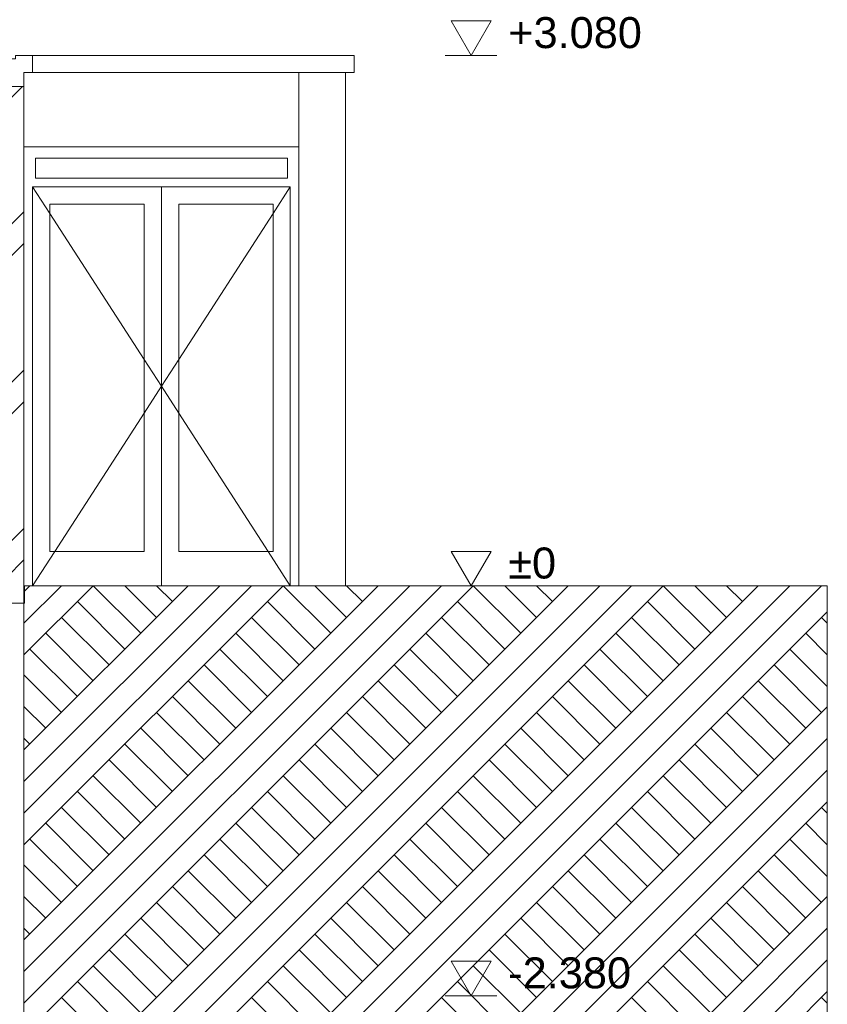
# Model space of a CAD drawing. Header units: millimetres. Extents: x -9479 to 359764, y -50700 to 13856.
# Tile 33 of 37: x 281421 to 286110, y -45630 to -39912. Entities that reach past the tile are written whole.
import ezdxf

# ---------------------------------------------------------------- set-up
doc = ezdxf.new("R2010")
doc.units = ezdxf.units.MM
doc.header["$MEASUREMENT"] = 0
for name, color, linetype in [('21 Buitenwanden', 7, 'Continuous'), ('21 Buitenwanden Deuren', 7, 'Continuous'), ('21 Buitenwanden Doorsnede-arcering', 7, 'Continuous'), ('21 Buitenwanden Laagscheidingslijnen', 7, 'Continuous'), ('28 Draagconstructies', 7, 'Continuous'), ('90_0 Terrein', 7, 'Continuous'), ('90_0 Terrein Doorsnede-arcering', 7, 'Continuous'), ('Maatvoering 1_ 50_100', 7, 'Continuous')]:
    doc.layers.add(name, color=color, linetype=linetype)
doc.styles.add('GENERATED_STYLE_7', font='Arial.ttf')
pattern_1 = [(45, (234415.1, -43200), (-91.92388, 91.92388), []), (135, (234415.1, -43200), (91.92388, 91.92388), [])]

# ---------------------------------------------------------------- blocks, each defined once
blk = doc.blocks.new('Section Element_282_3', base_point=(234415.1, -43200))
at = {"layer": '21 Buitenwanden', "color": 2, "linetype": 'Continuous', "lineweight": 0}
blk.add_line((283312.2, -40220), (283312.2, -40300), dxfattribs=at)
blk = doc.blocks.new('Section Element_283_3', base_point=(234415.1, -43200))
at = {"layer": '21 Buitenwanden', "color": 2, "linetype": 'Continuous', "lineweight": 0}
blk.add_line((283042.2, -40220), (283042.2, -40300), dxfattribs=at)
blk = doc.blocks.new('Section Element_284_3', base_point=(234415.1, -43200))
at = {"layer": '21 Buitenwanden', "color": 1, "linetype": 'Continuous', "lineweight": 0}
for p, q in [((281396.3, -40140), (281346.3, -40140)), ((281446.3, -40220), (281446.3, -40300)), ((281346.3, -40280), (281346.3, -40300))]:
    blk.add_line(p, q, dxfattribs=at)
at = {"layer": '21 Buitenwanden Laagscheidingslijnen', "color": 1, "linetype": 'Continuous', "lineweight": 0, "flags": 128}
blk.add_lwpolyline([(281346.3, -40140), (281346.3, -40141), (281346.3, -40236), (281346.3, -40241), (281346.3, -40261), (281346.3, -40280)], dxfattribs=at)
blk = doc.blocks.new('Section Element_289_3', base_point=(234415.1, -43200))
at = {"layer": '21 Buitenwanden', "color": 2, "linetype": 'Continuous', "lineweight": 0}
blk.add_line((283312.2, -40300), (283312.2, -43200), dxfattribs=at)
blk = doc.blocks.new('Section Element_290_3', base_point=(234415.1, -43200))
at = {"layer": '21 Buitenwanden', "color": 2, "linetype": 'Continuous', "lineweight": 0}
blk.add_line((283042.2, -40300), (283042.2, -40650), dxfattribs=at)
blk = doc.blocks.new('*X356', base_point=(234415.1, -43200))
at = {"layer": '21 Buitenwanden Doorsnede-arcering', "color": 7, "linetype": 'Continuous', "lineweight": 0}
for p, q in [((281304.3, -40300), (281276.3, -40316.1)), ((281321.3, -40342.1), (281276.3, -40316.1)), ((281321.3, -40342.1), (281276.3, -40368.1)), ((281321.3, -40394.1), (281276.3, -40368.1)), ((281321.3, -40394.1), (281276.3, -40420.1)), ((281321.3, -40446), (281276.3, -40420.1)), ((281321.3, -40446), (281276.3, -40472)), ((281321.3, -40498), (281276.3, -40472)), ((281321.3, -40498), (281276.3, -40524)), ((281321.3, -40550), (281276.3, -40524)), ((281321.3, -40550), (281276.3, -40575.9)), ((281321.3, -40601.9), (281276.3, -40575.9)), ((281321.3, -40601.9), (281276.3, -40627.9)), ((281321.3, -40653.9), (281276.3, -40627.9)), ((281321.3, -40653.9), (281276.3, -40679.9)), ((281321.3, -40705.8), (281276.3, -40679.9)), ((281321.3, -40705.8), (281276.3, -40731.8)), ((281321.3, -40757.8), (281276.3, -40731.8)), ((281321.3, -40757.8), (281276.3, -40783.8)), ((281321.3, -40809.8), (281276.3, -40783.8)), ((281321.3, -40809.8), (281276.3, -40835.8)), ((281321.3, -40861.7), (281276.3, -40835.8)), ((281321.3, -40861.7), (281276.3, -40887.7)), ((281321.3, -40913.7), (281276.3, -40887.7)), ((281321.3, -40913.7), (281276.3, -40939.7)), ((281321.3, -40965.7), (281276.3, -40939.7)), ((281321.3, -40965.7), (281276.3, -40991.6)), ((281321.3, -41017.6), (281276.3, -40991.6)), ((281321.3, -41017.6), (281276.3, -41043.6)), ((281321.3, -41069.6), (281276.3, -41043.6)), ((281321.3, -41069.6), (281276.3, -41095.6)), ((281321.3, -41121.5), (281276.3, -41095.6)), ((281321.3, -41121.5), (281276.3, -41147.5)), ((281321.3, -41173.5), (281276.3, -41147.5)), ((281321.3, -41173.5), (281276.3, -41199.5)), ((281321.3, -41225.5), (281276.3, -41199.5)), ((281321.3, -41225.5), (281276.3, -41251.4)), ((281321.3, -41277.4), (281276.3, -41251.4)), ((281321.3, -41277.4), (281276.3, -41303.4)), ((281321.3, -41329.4), (281276.3, -41303.4)), ((281321.3, -41329.4), (281276.3, -41355.4)), ((281321.3, -41381.3), (281276.3, -41355.4)), ((281321.3, -41381.3), (281276.3, -41407.3)), ((281321.3, -41433.3), (281276.3, -41407.3)), ((281321.3, -41433.3), (281276.3, -41459.3)), ((281321.3, -41485.3), (281276.3, -41459.3)), ((281321.3, -41485.3), (281276.3, -41511.3)), ((281321.3, -41537.2), (281276.3, -41511.3)), ((281321.3, -41537.2), (281276.3, -41563.2)), ((281321.3, -41589.2), (281276.3, -41563.2)), ((281321.3, -41589.2), (281276.3, -41615.2)), ((281321.3, -41641.2), (281276.3, -41615.2)), ((281321.3, -41641.2), (281276.3, -41667.1)), ((281321.3, -41693.1), (281276.3, -41667.1)), ((281321.3, -41693.1), (281276.3, -41719.1)), ((281321.3, -41745.1), (281276.3, -41719.1)), ((281321.3, -41745.1), (281276.3, -41771.1)), ((281321.3, -41797), (281276.3, -41771.1)), ((281321.3, -41797), (281276.3, -41823)), ((281321.3, -41849), (281276.3, -41823)), ((281321.3, -41849), (281276.3, -41875)), ((281321.3, -41901), (281276.3, -41875)), ((281321.3, -41901), (281276.3, -41926.9)), ((281321.3, -41952.9), (281276.3, -41926.9)), ((281321.3, -41952.9), (281276.3, -41978.9)), ((281321.3, -42004.9), (281276.3, -41978.9)), ((281321.3, -42004.9), (281276.3, -42030.9)), ((281321.3, -42056.8), (281276.3, -42030.9)), ((281321.3, -42056.8), (281276.3, -42082.8)), ((281321.3, -42108.8), (281276.3, -42082.8)), ((281321.3, -42108.8), (281276.3, -42134.8)), ((281321.3, -42160.8), (281276.3, -42134.8)), ((281321.3, -42160.8), (281276.3, -42186.8)), ((281321.3, -42212.7), (281276.3, -42186.8)), ((281321.3, -42212.7), (281276.3, -42238.7)), ((281321.3, -42264.7), (281276.3, -42238.7)), ((281321.3, -42264.7), (281276.3, -42290.7)), ((281321.3, -42316.7), (281276.3, -42290.7)), ((281321.3, -42316.7), (281276.3, -42342.6)), ((281321.3, -42368.6), (281276.3, -42342.6)), ((281321.3, -42368.6), (281276.3, -42394.6)), ((281321.3, -42420.6), (281276.3, -42394.6)), ((281321.3, -42420.6), (281276.3, -42446.6)), ((281321.3, -42472.5), (281276.3, -42446.6)), ((281321.3, -42472.5), (281276.3, -42498.5)), ((281321.3, -42524.5), (281276.3, -42498.5)), ((281321.3, -42524.5), (281276.3, -42550.5)), ((281321.3, -42576.5), (281276.3, -42550.5)), ((281321.3, -42576.5), (281276.3, -42602.4)), ((281321.3, -42628.4), (281276.3, -42602.4)), ((281321.3, -42628.4), (281276.3, -42654.4)), ((281321.3, -42680.4), (281276.3, -42654.4)), ((281321.3, -42680.4), (281276.3, -42706.4)), ((281321.3, -42732.3), (281276.3, -42706.4)), ((281321.3, -42732.3), (281276.3, -42758.3)), ((281321.3, -42784.3), (281276.3, -42758.3)), ((281321.3, -42784.3), (281276.3, -42810.3)), ((281321.3, -42836.3), (281276.3, -42810.3)), ((281321.3, -42836.3), (281276.3, -42862.3)), ((281321.3, -42888.2), (281276.3, -42862.3)), ((281321.3, -42888.2), (281276.3, -42914.2)), ((281321.3, -42940.2), (281276.3, -42914.2)), ((281321.3, -42940.2), (281276.3, -42966.2)), ((281321.3, -42992.2), (281276.3, -42966.2)), ((281321.3, -42992.2), (281276.3, -43018.1)), ((281321.3, -43044.1), (281276.3, -43018.1)), ((281321.3, -43044.1), (281276.3, -43070.1)), ((281321.3, -43096.1), (281276.3, -43070.1)), ((281321.3, -43096.1), (281276.3, -43122.1)), ((281321.3, -43148), (281276.3, -43122.1)), ((281321.3, -43148), (281276.3, -43174)), ((281321.3, -43200), (281276.3, -43174)), ((281321.3, -43200), (281276.3, -43226)), ((281321.3, -43252), (281276.3, -43226)), ((281321.3, -43252), (281276.3, -43277.9)), ((281314.6, -43300), (281276.3, -43277.9))]:
    blk.add_line(p, q, dxfattribs=at)
blk = doc.blocks.new('Section Element_291_3', base_point=(234415.1, -43200))
at = {"layer": '21 Buitenwanden Doorsnede-arcering', "linetype": 'Continuous', "lineweight": 0, "true_color": 0x000000}
h = blk.add_hatch(dxfattribs=at)
h.set_pattern_fill('Beton___ongewapend_0003', color=18, style=0, pattern_type=2)
h.set_pattern_definition(pattern_1)
h.paths.add_polyline_path([(281276.3, -40300), (281176.3, -40300), (281176.3, -40600), (281276.3, -40600)])
h = blk.add_hatch(dxfattribs=at)
h.set_pattern_fill('Steen___Baksteen_0003', color=18, style=0, pattern_type=2)
h.set_pattern_definition([(45, (234415.1, -43200), (-459.619, 459.619), []), (45, (234323.2, -43108.1), (-459.619, 459.619), [])])
h.paths.add_polyline_path([(281346.3, -43300), (281446.3, -43300), (281446.3, -40300), (281346.3, -40300)])
h = blk.add_hatch(dxfattribs=at)
h.set_pattern_fill('Beton___ongewapend_0003', color=18, style=0, pattern_type=2)
h.set_pattern_definition(pattern_1)
h.paths.add_polyline_path([(281276.3, -40620), (281176.3, -40620), (281176.3, -43200), (281276.3, -43200)])
at = {"layer": '21 Buitenwanden', "color": 2, "linetype": 'Continuous', "lineweight": 0}
for p, q in [((281176.3, -40300), (281176.3, -40600)), ((281276.3, -40300), (281176.3, -40300)), ((281176.3, -40620), (281176.3, -43200))]:
    blk.add_line(p, q, dxfattribs=at)
at = {"layer": '21 Buitenwanden', "color": 1, "linetype": 'Continuous', "lineweight": 0}
blk.add_line((281321.3, -40300), (281276.3, -40300), dxfattribs=at)
at = {"layer": '21 Buitenwanden', "color": 9, "linetype": 'Continuous', "lineweight": 0}
blk.add_line((281346.3, -40300), (281321.3, -40300), dxfattribs=at)
at = {"layer": '21 Buitenwanden', "color": 3, "linetype": 'Continuous', "lineweight": 0}
for p, q in [((281446.3, -40300), (281446.3, -43300)), ((281446.3, -43300), (281354.4, -43300))]:
    blk.add_line(p, q, dxfattribs=at)
at = {"layer": '21 Buitenwanden Laagscheidingslijnen', "color": 1, "linetype": 'Continuous', "lineweight": 0}
blk.add_line((281321.3, -40300), (281321.3, -43300), dxfattribs=at)
at = {"layer": '21 Buitenwanden Laagscheidingslijnen', "color": 3, "linetype": 'Continuous', "lineweight": 0}
for p, q in [((281346.3, -40300), (281346.3, -43300)), ((281446.3, -40300), (281346.3, -40300)), ((281354.4, -43300), (281346.3, -43300))]:
    blk.add_line(p, q, dxfattribs=at)
at = {"layer": '21 Buitenwanden Laagscheidingslijnen', "color": 2, "linetype": 'Continuous', "lineweight": 0, "flags": 128}
blk.add_lwpolyline([(281276.3, -40300), (281276.3, -40600), (281276.3, -40620), (281276.3, -43200), (281276.3, -43300)], dxfattribs=at)
at = {"layer": '21 Buitenwanden', "lineweight": 0}
blk.add_blockref('*X356', (234415.1, -43200), dxfattribs=at)
blk = doc.blocks.new('Section Element_310_3', base_point=(234415.1, -43200))
at = {"layer": '21 Buitenwanden Deuren', "color": 2, "linetype": 'Continuous', "lineweight": 0}
for p, q in [((281446.3, -40650), (283042.2, -40650)), ((283042.2, -40650), (283042.2, -43200)), ((281448.3, -43200), (281446.3, -43200))]:
    blk.add_line(p, q, dxfattribs=at)
at = {"layer": '21 Buitenwanden Deuren', "color": 1, "linetype": 'Continuous', "lineweight": 0}
for p, q in [((281513.3, -40833), (281513.3, -40717)), ((281513.3, -40717), (282975.2, -40717)), ((282975.2, -40717), (282975.2, -40833)), ((282975.2, -40833), (281513.3, -40833)), ((281496.3, -40883), (281596.3, -41037.9)), ((281496.3, -40883), (281496.3, -40983)), ((282244.3, -40883), (281496.3, -40883)), ((282244.3, -43200), (282244.3, -40883)), ((282244.3, -40883), (282992.2, -40883)), ((282992.2, -40883), (282892.2, -41037.9)), ((282992.2, -40883), (282992.2, -40983)), ((281496.3, -40983), (281496.3, -43000)), ((281596.3, -43000), (281596.3, -40983)), ((281596.3, -40983), (282144.3, -40983)), ((282144.3, -40983), (282144.3, -43000)), ((282344.3, -40983), (282344.3, -43000)), ((282892.2, -40983), (282344.3, -40983)), ((282892.2, -43000), (282892.2, -40983)), ((282992.2, -40983), (282992.2, -43000)), ((281596.3, -41037.9), (282144.3, -41886.6)), ((282892.2, -41037.9), (282344.3, -41886.6)), ((282144.3, -41886.6), (282244.3, -42041.5)), ((282344.3, -41886.6), (282244.3, -42041.5)), ((282144.3, -42196.4), (282244.3, -42041.5)), ((282344.3, -42196.4), (282244.3, -42041.5)), ((281625.5, -43000), (282144.3, -42196.4)), ((282863, -43000), (282344.3, -42196.4)), ((281496.3, -43200), (281625.5, -43000)), ((281496.3, -43000), (281496.3, -43200)), ((282144.3, -43000), (281596.3, -43000)), ((282344.3, -43000), (282892.2, -43000)), ((282992.2, -43200), (282863, -43000)), ((282992.2, -43000), (282992.2, -43200))]:
    blk.add_line(p, q, dxfattribs=at)
blk = doc.blocks.new('Section Element_313_3', base_point=(234415.1, -43200))
at = {"layer": '90_0 Terrein Doorsnede-arcering', "linetype": 'Continuous', "lineweight": 0, "true_color": 0x000000}
h = blk.add_hatch(dxfattribs=at)
h.set_pattern_fill('Grond_0003', color=18, style=0, pattern_type=2)
h.set_pattern_definition([(45, (234415.1, -43200), (-275.7716, 275.7716), []), (45, (234323.2, -43108.1), (-551.543, 551.543), []), (45, (234231.26, -43016.15), (-551.543, 551.543), []), (135, (234139.33, -42924.23), (91.92388, 91.92388), [390, -390])])
h.paths.add_polyline_path([(281448.3, -43300), (281446.3, -43300), (281446.3, -47200), (286109.9, -47200), (286109.9, -43200), (281448.3, -43200)])
at = {"layer": '90_0 Terrein', "color": 2, "linetype": 'Continuous', "lineweight": 0}
for p, q in [((281448.3, -43200), (281448.3, -43300)), ((286109.9, -43200), (281448.3, -43200)), ((286109.9, -43200), (286109.9, -47200)), ((281446.3, -43300), (281446.3, -47200)), ((281448.3, -43300), (281446.3, -43300))]:
    blk.add_line(p, q, dxfattribs=at)
blk = doc.blocks.new('Section Element_314_3', base_point=(234415.1, -43200))
at = {"layer": '28 Draagconstructies', "color": 1, "linetype": 'Continuous', "lineweight": 0}
for p, q in [((281496.3, -40120), (283362.2, -40120)), ((283362.2, -40120), (283362.2, -40220)), ((281496.3, -40220), (283362.2, -40220))]:
    blk.add_line(p, q, dxfattribs=at)
blk = doc.blocks.new('Section Element_315_3', base_point=(234415.1, -43200))
at = {"layer": '28 Draagconstructies', "color": 2, "linetype": 'Continuous', "lineweight": 0}
for p, q in [((281396.3, -40120), (281396.3, -40140)), ((281496.3, -40120), (281396.3, -40120)), ((281496.3, -40120), (281496.3, -40220)), ((281496.3, -40220), (281446.3, -40220))]:
    blk.add_line(p, q, dxfattribs=at)
blk = doc.blocks.new('Dimension_7_3', base_point=(284041.6, -45580))
at = {"layer": 'Maatvoering 1_ 50_100', "color": 1, "linetype": 'Continuous', "lineweight": 0}
for p, q in [((284041.6, -40120), (283925.6, -39920)), ((283925.6, -39920), (284157.6, -39920)), ((284157.6, -39920), (284041.6, -40120)), ((284041.6, -40120), (283891.6, -40120)), ((284041.6, -40120), (284191.6, -40120)), ((284041.6, -43200), (283925.6, -43000)), ((283925.6, -43000), (284157.6, -43000)), ((284157.6, -43000), (284041.6, -43200)), ((284041.6, -43200), (283891.6, -43200)), ((284041.6, -43200), (284191.6, -43200)), ((284041.6, -45580), (283925.6, -45380)), ((283925.6, -45380), (284157.6, -45380)), ((284157.6, -45380), (284041.6, -45580)), ((284041.6, -45580), (283891.6, -45580)), ((284041.6, -45580), (284191.6, -45580))]:
    blk.add_line(p, q, dxfattribs=at)
at = {"layer": 'Maatvoering 1_ 50_100', "color": 2, "lineweight": 0, "char_height": 180, "attachment_point": 7, "style": 'GENERATED_STYLE_7'}
for s, insert in [('\\A1;{\\pql;\\fArial|b0|i0|c0|p0;\\W1.000000;+3.080}', (284257.6, -40080)), ('\\A1;{\\pql;\\fArial|b0|i0|c0|p0;\\W1.000000;±0}', (284257.6, -43160)), ('\\A1;{\\pql;\\fArial|b0|i0|c0|p0;\\W1.000000;-2.380}', (284257.6, -45540))]:
    blk.add_mtext(s, dxfattribs=dict(at, insert=insert))

msp = doc.modelspace()

# ---------------------------------------------------------------- block references
at = {"layer": '21 Buitenwanden', "lineweight": 0}
for name in ['Section Element_284_3', 'Section Element_283_3', 'Section Element_282_3', 'Section Element_291_3', 'Section Element_290_3', 'Section Element_289_3']:
    msp.add_blockref(name, (234415.1, -43200), dxfattribs=at)
at = {"layer": '21 Buitenwanden Deuren', "lineweight": 0}
msp.add_blockref('Section Element_310_3', (234415.1, -43200), dxfattribs=at)
at = {"layer": '28 Draagconstructies', "lineweight": 0}
for name in ['Section Element_315_3', 'Section Element_314_3']:
    msp.add_blockref(name, (234415.1, -43200), dxfattribs=at)
at = {"layer": '90_0 Terrein', "lineweight": 0}
msp.add_blockref('Section Element_313_3', (234415.1, -43200), dxfattribs=at)
at = {"layer": 'Maatvoering 1_ 50_100', "color": 1, "linetype": 'Continuous', "lineweight": 0}
msp.add_blockref('Dimension_7_3', (284041.6, -45580), dxfattribs=at)

doc.saveas('drawing.dxf')
